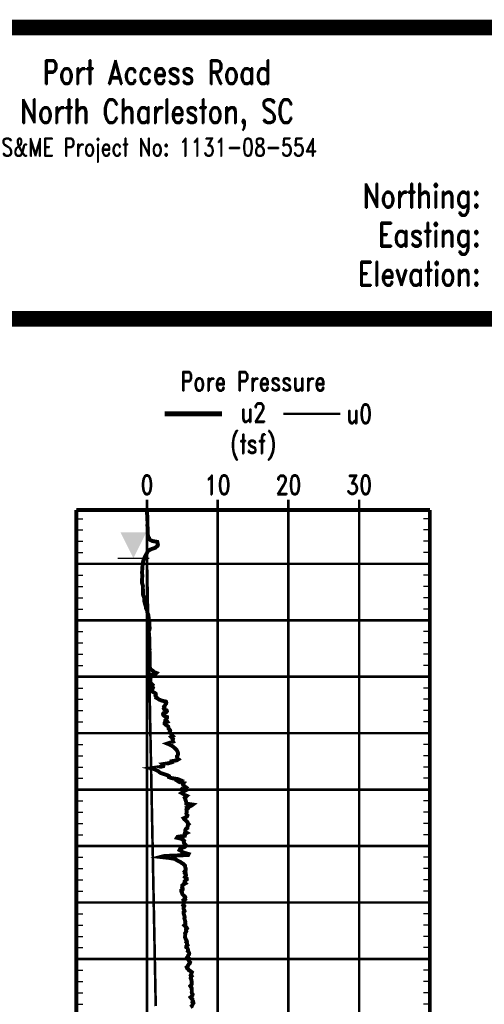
# Model space of a CAD drawing. Extents: x 83 to 619, y 53 to 229.
# Tile 5 of 14: x 161 to 202, y 142 to 229. Entities that reach past the tile are written whole.
import ezdxf
from ezdxf.enums import TextEntityAlignment as Align

# ---------------------------------------------------------------- set-up
doc = ezdxf.new("R2010")
doc.units = 0
doc.header["$MEASUREMENT"] = 0
for name, pattern in [('DASH', [0.12, 0.08, -0.04]), ('DOT', [0.04, 0, -0.04]), ('SOLID', [0])]:
    doc.linetypes.add(name, pattern=pattern)
doc.layers.get('0').update_dxf_attribs({"linetype": 'SOLID'})
doc.styles.add('ROMAND', font='romand', dxfattribs={"height": 1})

# ---------------------------------------------------------------- blocks, each defined once
blk = doc.blocks.new('DGRFC_WTLEV2')
at = {"color": 7, "linetype": 'SOLID'}
for points in [[(-0.06, 0), (0.06, 0)], [(-0.02, -0.02), (0.02, -0.02)]]:
    blk.add_lwpolyline(points, dxfattribs=at)
at = {"color": 7}
blk.add_solid([(0, 0), (0.05, 0.1), (0, 0), (-0.05, 0.1)], dxfattribs=at)

msp = doc.modelspace()

# ---------------------------------------------------------------- linework, layer by layer
at = {"color": 7, "linetype": 'SOLID'}
for points, const_width in [([(83.441, 228.782), (317.229, 228.782)], 0.693), ([(83.094, 52.748), (317.576, 52.748), (317.576, 228.898), (83.094, 228.898), (83.094, 52.748)], 0.347), ([(83.094, 52.748), (317.576, 52.748), (317.576, 228.898), (83.094, 228.898), (83.094, 52.748)], 0.347), ([(83.094, 52.748), (317.576, 52.748), (317.576, 228.898), (83.094, 228.898), (83.094, 52.748)], 0.347), ([(83.094, 52.748), (317.576, 52.748), (317.576, 228.898), (83.094, 228.898), (83.094, 52.748)], 0.347), ([(83.094, 52.748), (317.576, 52.748), (317.576, 228.898), (83.094, 228.898), (83.094, 52.748)], 0.347), ([(83.094, 52.748), (317.576, 52.748), (317.576, 228.898), (83.094, 228.898), (83.094, 52.748)], 0.347), ([(83.094, 52.748), (317.576, 52.748), (317.576, 228.898), (83.094, 228.898), (83.094, 52.748)], 0.347), ([(83.094, 52.748), (317.576, 52.748), (317.576, 228.898), (83.094, 228.898), (83.094, 52.748)], 0.347), ([(83.094, 52.748), (317.576, 52.748), (317.576, 228.898), (83.094, 228.898), (83.094, 52.748)], 0.347), ([(83.094, 52.748), (317.576, 52.748), (317.576, 228.898), (83.094, 228.898), (83.094, 52.748)], 0.347), ([(83.094, 52.748), (317.576, 52.748), (317.576, 228.898), (83.094, 228.898), (83.094, 52.748)], 0.347), ([(83.094, 52.748), (317.576, 52.748), (317.576, 228.898), (83.094, 228.898), (83.094, 52.748)], 0.347), ([(83.094, 52.748), (317.576, 52.748), (317.576, 228.898), (83.094, 228.898), (83.094, 52.748)], 0.347), ([(83.094, 52.748), (317.576, 52.748), (317.576, 228.898), (83.094, 228.898), (83.094, 52.748)], 0.347), ([(83.094, 52.748), (317.576, 52.748), (317.576, 228.898), (83.094, 228.898), (83.094, 52.748)], 0.347), ([(83.094, 52.748), (317.576, 52.748), (317.576, 228.898), (83.094, 228.898), (83.094, 52.748)], 0.347), ([(83.094, 52.748), (317.576, 52.748), (317.576, 228.898), (83.094, 228.898), (83.094, 52.748)], 0.347), ([(83.094, 52.748), (317.576, 52.748), (317.576, 228.898), (83.094, 228.898), (83.094, 52.748)], 0.347), ([(83.094, 52.748), (317.576, 52.748), (317.576, 228.898), (83.094, 228.898), (83.094, 52.748)], 0.347), ([(83.094, 52.748), (317.576, 52.748), (317.576, 228.898), (83.094, 228.898), (83.094, 52.748)], 0.347), ([(83.094, 52.748), (317.576, 52.748), (317.576, 228.898), (83.094, 228.898), (83.094, 52.748)], 0.347), ([(83.094, 52.748), (317.576, 52.748), (317.576, 228.898), (83.094, 228.898), (83.094, 52.748)], 0.347), ([(83.441, 228.089), (317.229, 228.089)], 0.693), ([(83.441, 202.909), (317.229, 202.909)], 0.693), ([(83.441, 202.216), (317.229, 202.216)], 0.693), ([(166.168, 185.582), (197.586, 185.582)], 0.347), ([(166.168, 185.582), (166.168, 81.083)], 0.347), ([(166.168, 185.582), (166.168, 81.083)], 0.347), ([(197.586, 185.582), (197.586, 81.083)], 0.347), ([(197.586, 185.582), (197.586, 81.083)], 0.347)]:
    msp.add_lwpolyline(points, dxfattribs=dict(at, const_width=const_width))
at = {"color": 132, "linetype": 'SOLID'}
for points, const_width in [([(174.022, 194.13), (179.105, 194.13)], 0.462), ([(172.486, 185.582), (172.46, 185.516), (172.456, 185.429), (172.45, 185.344), (172.45, 185.256), (172.464, 185.173), (172.476, 185.103), (172.48, 185.016), (172.484, 184.927), (172.486, 184.839), (172.488, 184.751), (172.492, 184.664), (172.494, 184.578), (172.494, 184.489), (172.494, 184.401), (172.496, 184.314), (172.486, 184.226), (172.496, 184.138), (172.506, 184.05), (172.516, 183.963), (172.518, 183.876), (172.522, 183.788), (172.522, 183.728), (172.528, 183.643), (172.528, 183.563), (172.524, 183.482), (172.528, 183.402), (172.538, 183.319), (172.564, 183.239), (172.602, 183.158), (172.639, 183.098), (172.659, 183.015), (172.725, 182.931), (172.906, 182.841), (173.369, 182.755), (173.393, 182.668), (173.393, 182.579), (173.427, 182.491), (173.385, 182.403), (173.183, 182.235), (172.926, 182.148), (172.723, 182.065), (172.6, 181.98), (172.494, 181.896), (172.472, 181.809), (172.421, 181.723), (172.377, 181.638), (172.335, 181.551), (172.279, 181.466), (172.238, 181.381), (172.194, 181.292), (172.162, 181.204), (172.138, 181.117), (172.111, 181.03), (172.1, 180.943), (172.086, 180.856), (172.067, 180.769), (172.059, 180.681), (172.051, 180.594), (172.041, 180.507), (172.037, 180.419), (172.034, 180.333), (172.025, 180.247), (172.021, 180.159), (172.015, 180.07), (172.015, 179.983), (172.023, 179.898), (172.034, 179.81), (172.035, 179.723), (172.031, 179.635), (172.021, 179.548), (172.017, 179.463), (172.013, 179.377), (172.009, 179.291), (172.007, 179.202), (172.005, 179.116), (172.098, 178.847), (172.084, 178.759), (172.079, 178.669), (172.086, 178.583), (172.096, 178.497), (172.104, 178.41), (172.106, 178.324), (172.1, 178.235), (172.096, 178.149), (172.101, 178.062), (172.134, 177.974), (172.18, 177.888), (172.196, 177.801), (172.202, 177.715), (172.204, 177.629), (172.208, 177.541), (172.22, 177.456), (172.245, 177.371), (172.265, 177.284), (172.295, 177.197), (172.321, 177.112), (172.345, 177.027), (172.355, 176.941), (172.367, 176.854), (172.403, 176.768), (172.456, 176.681), (172.472, 176.596), (172.486, 176.51), (172.502, 176.425), (172.544, 176.338), (172.576, 176.252), (172.586, 176.168), (172.592, 176.08), (172.595, 175.992), (172.602, 175.905), (172.625, 175.82), (172.629, 175.723), (172.651, 175.639), (172.657, 175.551), (172.652, 175.463), (172.667, 175.375), (172.661, 175.289), (172.681, 175.201), (172.703, 175.115), (172.687, 175.027), (172.659, 174.939), (172.625, 174.853), (172.615, 174.766), (172.622, 174.681), (172.63, 174.596), (172.639, 174.511), (172.639, 174.427), (172.647, 174.341), (172.657, 174.257), (172.671, 174.171), (172.675, 174.086), (172.675, 174.001), (172.673, 173.914), (172.673, 173.829), (172.671, 173.742), (172.671, 173.655), (172.671, 173.569), (172.673, 173.478), (172.675, 173.393), (172.679, 173.306), (172.681, 173.221), (172.679, 173.134), (172.679, 173.049), (172.683, 172.966), (172.685, 172.881), (172.687, 172.793), (172.693, 172.705), (172.697, 172.617), (172.691, 172.382), (172.693, 172.297), (172.699, 172.212), (172.693, 172.126), (172.689, 172.04), (172.687, 171.956), (172.691, 171.87), (172.691, 171.786), (172.701, 171.697), (172.713, 171.612), (172.741, 171.527), (172.737, 171.444), (172.904, 171.361), (173.001, 171.279), (173.069, 171.197), (173.292, 171.114), (173.206, 171.031), (172.852, 170.942), (172.793, 170.856), (172.786, 170.77), (172.771, 170.683), (172.753, 170.596), (172.743, 170.51), (172.741, 170.425), (172.741, 170.337), (172.778, 170.25), (172.848, 170.163), (172.928, 170.077), (172.821, 169.99), (172.934, 169.903), (172.985, 169.815), (172.934, 169.728), (172.922, 169.643), (172.856, 169.557), (172.92, 169.47), (173.071, 169.383), (173.218, 169.297), (173.24, 169.183), (173.206, 169.096), (173.278, 169.008), (173.268, 168.921), (173.421, 168.834), (173.552, 168.747), (173.773, 168.661), (174.139, 168.572), (174.173, 168.484), (174.149, 168.396), (174.079, 168.308), (174.046, 168.219), (173.968, 168.133), (174, 168.049), (173.944, 167.963), (173.992, 167.878), (174.2, 167.795), (174.225, 167.713), (174.149, 167.629), (173.915, 167.548), (173.875, 167.467), (173.895, 167.385), (173.978, 167.298), (174.228, 167.212), (174.23, 167.126), (174.171, 167.041), (174.107, 166.954), (174.201, 166.868), (174.262, 166.783), (174.026, 166.699), (174.012, 166.614), (174.096, 166.525), (174.232, 166.44), (174.338, 166.354), (174.36, 166.268), (174.374, 166.181), (174.455, 166.096), (174.513, 166.014), (174.465, 165.854), (174.553, 165.767), (174.656, 165.683), (174.654, 165.6), (174.739, 165.52), (174.59, 165.44), (174.67, 165.352), (174.764, 165.267), (174.742, 165.182), (174.726, 165.098), (174.771, 165.018), (174.248, 164.846), (174.457, 164.759), (174.626, 164.672), (174.761, 164.586), (174.857, 164.498), (174.955, 164.411), (175.048, 164.323), (175.114, 164.236), (175.151, 164.148), (175.193, 164.06), (175.211, 163.973), (175.205, 163.887), (175.193, 163.8), (175.118, 163.712), (175.124, 163.625), (175.143, 163.538), (175.249, 163.451), (175.104, 163.365), (174.646, 163.277), (174.67, 163.192), (174.394, 163.104), (173.839, 163.018), (173.93, 162.929), (173.902, 162.842), (173.55, 162.757), (172.818, 162.655), (173.136, 162.569), (173.282, 162.482), (173.465, 162.393), (173.55, 162.305), (173.701, 162.218), (173.962, 162.131), (174.243, 162.043), (174.413, 161.956), (174.404, 161.867), (174.654, 161.778), (175.201, 161.69), (175.404, 161.603), (175.193, 161.515), (175.334, 161.428), (175.706, 161.341), (175.635, 161.252), (175.667, 161.165), (175.758, 161.078), (175.878, 160.989), (175.635, 160.9), (175.563, 160.813), (175.625, 160.726), (175.788, 160.639), (175.629, 160.553), (175.513, 160.463), (175.676, 160.376), (175.78, 160.289), (175.993, 160.203), (175.895, 160.115), (175.814, 160.027), (175.875, 159.941), (175.868, 159.855), (175.909, 159.768), (175.925, 159.682), (175.941, 159.593), (175.949, 159.508), (176.524, 159.427), (176.408, 159.339), (176.235, 159.253), (176.012, 159.165), (176.066, 159.078), (175.957, 158.99), (175.969, 158.905), (175.971, 158.818), (175.971, 158.732), (175.953, 158.645), (175.973, 158.558), (176.048, 158.471), (176.019, 158.385), (175.901, 158.298), (175.708, 158.211), (175.766, 158.124), (175.881, 158.038), (175.957, 157.952), (176.056, 157.865), (176.07, 157.778), (176.156, 157.69), (176.082, 157.603), (176.068, 157.516), (176.042, 157.43), (176.039, 157.344), (175.897, 157.258), (175.856, 157.171), (175.858, 157.085), (175.843, 156.999), (175.995, 156.913), (175.814, 156.826), (175.836, 156.74), (175.814, 156.653), (175.167, 156.568), (175.113, 156.482), (175.496, 156.394), (175.676, 156.305), (175.746, 156.217), (175.709, 156.153), (175.748, 156.006), (175.82, 155.918), (175.897, 155.83), (175.873, 155.742), (175.79, 155.655), (175.513, 155.568), (175.382, 155.481), (175.34, 155.39), (175.513, 155.301), (175.567, 155.214), (175.84, 155.126), (176.15, 155.038), (176.108, 154.951), (173.998, 154.864), (173.662, 154.776), (174.459, 154.688), (174.965, 154.6), (175.066, 154.512), (175.227, 154.426), (175.41, 154.339), (175.521, 154.253), (175.682, 154.169), (175.742, 154.083), (175.838, 153.998), (175.846, 153.912), (175.856, 153.825), (175.897, 153.742), (175.901, 153.657), (175.856, 153.571), (175.79, 153.487), (175.868, 153.404), (175.823, 153.322), (175.907, 153.24), (175.921, 153.157), (175.863, 153.073), (175.82, 152.991), (175.982, 152.867), (175.992, 152.786), (175.889, 152.698), (175.792, 152.611), (175.778, 152.523), (175.863, 152.433), (175.704, 152.345), (175.593, 152.256), (175.601, 152.168), (175.575, 152.079), (175.617, 151.991), (175.625, 151.902), (175.486, 151.814), (175.486, 151.726), (175.577, 151.637), (175.569, 151.55), (175.603, 151.461), (175.687, 151.373), (175.808, 151.285), (175.853, 151.197), (175.796, 151.109), (175.838, 151.021), (175.689, 150.932), (175.718, 150.845), (175.792, 150.758), (175.726, 150.669), (175.724, 150.579), (175.665, 150.491), (175.764, 150.403), (175.718, 150.315), (175.692, 150.227), (175.714, 150.14), (175.766, 150.052), (175.792, 149.965), (175.699, 149.88), (175.699, 149.791), (175.728, 149.703), (175.79, 149.497), (175.794, 149.409), (175.77, 149.319), (175.802, 149.231), (175.82, 149.142), (175.855, 149.055), (175.843, 148.967), (175.873, 148.88), (175.863, 148.791), (175.774, 148.703), (175.868, 148.615), (175.963, 148.527), (176.009, 148.439), (175.919, 148.352), (175.923, 148.264), (175.951, 148.175), (175.887, 148.088), (175.838, 148), (175.853, 147.912), (175.84, 147.824), (175.846, 147.736), (175.828, 147.648), (175.865, 147.56), (175.895, 147.472), (175.961, 147.383), (175.995, 147.295), (175.947, 147.208), (176.012, 147.121), (176.007, 147.033), (176.056, 146.944), (175.949, 146.855), (175.937, 146.768), (176.036, 146.682), (176.084, 146.593), (176.104, 146.504), (176.082, 146.417), (176.152, 146.356), (176.206, 146.217), (176.196, 146.129), (176.116, 146.041), (176.094, 145.953), (176.026, 145.865), (176.152, 145.778), (176.092, 145.689), (176.168, 145.602), (176.193, 145.512), (176.285, 145.424), (176.257, 145.336), (176.164, 145.247), (176.102, 145.16), (176.084, 145.071), (175.979, 144.985), (176.014, 144.895), (176.128, 144.807), (176.168, 144.719), (176.337, 144.631), (176.44, 144.543), (176.391, 144.454), (176.387, 144.367), (176.343, 144.279), (176.426, 144.192), (176.359, 144.105), (176.333, 144.015), (176.379, 143.928), (176.396, 143.841), (176.416, 143.754), (176.424, 143.665), (176.424, 143.578), (176.43, 143.491), (176.396, 143.404), (176.301, 143.316), (176.359, 143.228), (176.42, 143.14), (176.436, 142.937), (176.436, 142.849), (176.43, 142.76), (176.448, 142.671), (176.508, 142.583), (176.49, 142.496), (176.434, 142.408), (176.319, 142.318), (176.387, 142.231), (176.494, 142.143), (176.492, 142.054), (176.543, 141.967), (176.496, 141.879), (176.568, 141.792), (176.52, 141.704), (176.47, 141.616), (176.438, 141.529), (176.313, 141.44)], 0.347)]:
    msp.add_lwpolyline(points, dxfattribs=dict(at, const_width=const_width))
at = {"color": 132, "linetype": 'DASH', "const_width": 0.231}
for points in [[(184.554, 194.13), (189.636, 194.13)], [(172.451, 185.582), (172.451, 185.516), (172.451, 185.429), (172.451, 185.344), (172.451, 185.256), (172.451, 185.173), (172.451, 185.103), (172.451, 185.016), (172.451, 184.927), (172.451, 184.839), (172.451, 184.751), (172.451, 184.664), (172.451, 184.578), (172.451, 184.489), (172.451, 184.401), (172.451, 184.314), (172.451, 184.226), (172.451, 184.138), (172.451, 184.05), (172.451, 183.963), (172.451, 183.876), (172.451, 183.788), (172.451, 183.728), (172.451, 183.643), (172.451, 183.563), (172.451, 183.482), (172.451, 183.402), (172.451, 183.319), (172.451, 183.239), (172.451, 183.158), (172.451, 183.098), (172.451, 183.015), (172.451, 182.931), (172.451, 182.841), (172.451, 182.755), (172.451, 182.668), (172.451, 182.579), (172.451, 182.491), (172.451, 182.403), (172.451, 182.235), (172.451, 182.148), (172.451, 182.065), (172.451, 181.98), (172.451, 181.896), (172.451, 181.809), (172.451, 181.723), (172.451, 181.638), (172.451, 181.551), (172.451, 181.466), (172.451, 181.381), (172.451, 181.292), (172.453, 181.204), (172.455, 181.117), (172.457, 181.03), (172.458, 180.943), (172.46, 180.856), (172.462, 180.769), (172.463, 180.681), (172.465, 180.594), (172.467, 180.507), (172.469, 180.419), (172.47, 180.333), (172.472, 180.247), (172.474, 180.159), (172.476, 180.07), (172.477, 179.983), (172.479, 179.898), (172.481, 179.81), (172.482, 179.723), (172.484, 179.635), (172.486, 179.548), (172.487, 179.463), (172.489, 179.377), (172.491, 179.291), (172.493, 179.202), (172.494, 179.116), (172.5, 178.847), (172.501, 178.759), (172.503, 178.669), (172.505, 178.583), (172.507, 178.497), (172.508, 178.41), (172.51, 178.324), (172.512, 178.235), (172.513, 178.149), (172.515, 178.062), (172.517, 177.974), (172.518, 177.888), (172.52, 177.801), (172.522, 177.715), (172.524, 177.629), (172.525, 177.541), (172.527, 177.456), (172.529, 177.371), (172.53, 177.284), (172.532, 177.197), (172.534, 177.112), (172.535, 177.027), (172.537, 176.941), (172.539, 176.854), (172.54, 176.768), (172.542, 176.681), (172.544, 176.596), (172.545, 176.51), (172.547, 176.425), (172.549, 176.338), (172.55, 176.252), (172.552, 176.168), (172.554, 176.08), (172.556, 175.992), (172.557, 175.905), (172.559, 175.82), (172.561, 175.723), (172.563, 175.639), (172.564, 175.551), (172.566, 175.463), (172.568, 175.375), (172.569, 175.289), (172.571, 175.201), (172.573, 175.115), (172.575, 175.027), (172.576, 174.939), (172.578, 174.853), (172.58, 174.766), (172.581, 174.681), (172.583, 174.596), (172.585, 174.511), (172.586, 174.427), (172.588, 174.341), (172.59, 174.257), (172.591, 174.171), (172.593, 174.086), (172.595, 174.001), (172.596, 173.914), (172.598, 173.829), (172.6, 173.742), (172.601, 173.655), (172.603, 173.569), (172.605, 173.478), (172.606, 173.393), (172.608, 173.306), (172.61, 173.221), (172.612, 173.134), (172.613, 173.049), (172.615, 172.966), (172.616, 172.881), (172.618, 172.793), (172.62, 172.705), (172.622, 172.617), (172.626, 172.382), (172.628, 172.297), (172.629, 172.212), (172.631, 172.126), (172.633, 172.04), (172.634, 171.956), (172.636, 171.87), (172.638, 171.786), (172.639, 171.697), (172.641, 171.612), (172.643, 171.527), (172.644, 171.444), (172.646, 171.361), (172.647, 171.279), (172.649, 171.197), (172.651, 171.114), (172.652, 171.031), (172.654, 170.942), (172.656, 170.856), (172.657, 170.77), (172.659, 170.683), (172.661, 170.596), (172.663, 170.51), (172.664, 170.425), (172.666, 170.337), (172.668, 170.25), (172.669, 170.163), (172.671, 170.077), (172.673, 169.99), (172.674, 169.903), (172.676, 169.815), (172.678, 169.728), (172.679, 169.643), (172.681, 169.557), (172.683, 169.47), (172.685, 169.383), (172.686, 169.297), (172.689, 169.183), (172.69, 169.096), (172.692, 169.008), (172.694, 168.921), (172.695, 168.834), (172.697, 168.747), (172.699, 168.661), (172.701, 168.572), (172.702, 168.484), (172.704, 168.396), (172.706, 168.308), (172.708, 168.219), (172.709, 168.133), (172.711, 168.049), (172.713, 167.963), (172.714, 167.878), (172.716, 167.795), (172.717, 167.713), (172.719, 167.629), (172.72, 167.548), (172.722, 167.467), (172.724, 167.385), (172.725, 167.298), (172.727, 167.212), (172.729, 167.126), (172.73, 167.041), (172.732, 166.954), (172.734, 166.868), (172.735, 166.783), (172.737, 166.699), (172.739, 166.614), (172.74, 166.525), (172.742, 166.44), (172.744, 166.354), (172.745, 166.268), (172.747, 166.181), (172.749, 166.096), (172.75, 166.014), (172.754, 165.854), (172.756, 165.767), (172.757, 165.683), (172.759, 165.6), (172.761, 165.52), (172.762, 165.44), (172.764, 165.352), (172.766, 165.267), (172.767, 165.182), (172.769, 165.098), (172.77, 165.018), (172.774, 164.846), (172.775, 164.759), (172.777, 164.672), (172.779, 164.586), (172.78, 164.498), (172.782, 164.411), (172.784, 164.323), (172.786, 164.236), (172.787, 164.148), (172.789, 164.06), (172.791, 163.973), (172.792, 163.887), (172.794, 163.8), (172.796, 163.712), (172.798, 163.625), (172.799, 163.538), (172.801, 163.451), (172.803, 163.365), (172.804, 163.277), (172.806, 163.192), (172.808, 163.104), (172.81, 163.018), (172.811, 162.929), (172.813, 162.842), (172.815, 162.757), (172.816, 162.655), (172.818, 162.569), (172.82, 162.482), (172.821, 162.393), (172.823, 162.305), (172.825, 162.218), (172.827, 162.131), (172.828, 162.043), (172.83, 161.956), (172.832, 161.867), (172.833, 161.778), (172.835, 161.69), (172.837, 161.603), (172.838, 161.515), (172.84, 161.428), (172.842, 161.341), (172.844, 161.252), (172.845, 161.165), (172.847, 161.078), (172.849, 160.989), (172.85, 160.9), (172.852, 160.813), (172.854, 160.726), (172.856, 160.639), (172.857, 160.553), (172.859, 160.463), (172.861, 160.376), (172.863, 160.289), (172.864, 160.203), (172.866, 160.115), (172.868, 160.027), (172.869, 159.941), (172.871, 159.855), (172.873, 159.768), (172.874, 159.682), (172.876, 159.593), (172.878, 159.508), (172.879, 159.427), (172.881, 159.339), (172.883, 159.253), (172.885, 159.165), (172.886, 159.078), (172.888, 158.99), (172.89, 158.905), (172.891, 158.818), (172.893, 158.732), (172.895, 158.645), (172.896, 158.558), (172.898, 158.471), (172.9, 158.385), (172.902, 158.298), (172.903, 158.211), (172.905, 158.124), (172.907, 158.038), (172.908, 157.952), (172.91, 157.865), (172.912, 157.778), (172.913, 157.69), (172.915, 157.603), (172.917, 157.516), (172.919, 157.43), (172.92, 157.344), (172.922, 157.258), (172.924, 157.171), (172.925, 157.085), (172.927, 156.999), (172.929, 156.913), (172.93, 156.826), (172.932, 156.74), (172.934, 156.653), (172.935, 156.568), (172.937, 156.482), (172.939, 156.394), (172.941, 156.305), (172.942, 156.217), (172.943, 156.153), (172.947, 156.006), (172.948, 155.918), (172.95, 155.83), (172.952, 155.742), (172.953, 155.655), (172.955, 155.568), (172.957, 155.481), (172.958, 155.39), (172.96, 155.301), (172.962, 155.214), (172.964, 155.126), (172.965, 155.038), (172.967, 154.951), (172.969, 154.864), (172.97, 154.776), (172.972, 154.688), (172.974, 154.6), (172.975, 154.512), (172.977, 154.426), (172.979, 154.339), (172.98, 154.253), (172.982, 154.169), (172.984, 154.083), (172.986, 153.998), (172.987, 153.912), (172.989, 153.825), (172.991, 153.742), (172.992, 153.657), (172.994, 153.571), (172.996, 153.487), (172.997, 153.404), (172.999, 153.322), (173.001, 153.24), (173.002, 153.157), (173.004, 153.073), (173.006, 152.991), (173.008, 152.867), (173.009, 152.786), (173.011, 152.698), (173.013, 152.611), (173.014, 152.523), (173.016, 152.433), (173.018, 152.345), (173.02, 152.256), (173.021, 152.168), (173.023, 152.079), (173.025, 151.991), (173.027, 151.902), (173.028, 151.814), (173.03, 151.726), (173.032, 151.637), (173.034, 151.55), (173.035, 151.461), (173.037, 151.373), (173.039, 151.285), (173.041, 151.197), (173.042, 151.109), (173.044, 151.021), (173.046, 150.932), (173.048, 150.845), (173.049, 150.758), (173.051, 150.669), (173.053, 150.579), (173.055, 150.491), (173.056, 150.403), (173.058, 150.315), (173.06, 150.227), (173.062, 150.14), (173.063, 150.052), (173.065, 149.965), (173.067, 149.88), (173.068, 149.791), (173.07, 149.703), (173.074, 149.497), (173.075, 149.409), (173.077, 149.319), (173.079, 149.231), (173.081, 149.142), (173.082, 149.055), (173.084, 148.967), (173.086, 148.88), (173.088, 148.791), (173.089, 148.703), (173.091, 148.615), (173.093, 148.527), (173.095, 148.439), (173.096, 148.352), (173.098, 148.264), (173.1, 148.175), (173.101, 148.088), (173.103, 148), (173.105, 147.912), (173.107, 147.824), (173.108, 147.736), (173.11, 147.648), (173.112, 147.56), (173.114, 147.472), (173.115, 147.383), (173.117, 147.295), (173.119, 147.208), (173.121, 147.121), (173.122, 147.033), (173.124, 146.944), (173.126, 146.855), (173.128, 146.768), (173.129, 146.682), (173.131, 146.593), (173.133, 146.504), (173.134, 146.417), (173.135, 146.356), (173.138, 146.217), (173.139, 146.129), (173.141, 146.041), (173.143, 145.953), (173.145, 145.865), (173.146, 145.778), (173.148, 145.689), (173.15, 145.602), (173.152, 145.512), (173.153, 145.424), (173.155, 145.336), (173.157, 145.247), (173.159, 145.16), (173.16, 145.071), (173.162, 144.985), (173.164, 144.895), (173.166, 144.807), (173.167, 144.719), (173.169, 144.631), (173.171, 144.543), (173.173, 144.454), (173.174, 144.367), (173.176, 144.279), (173.178, 144.192), (173.18, 144.105), (173.181, 144.015), (173.183, 143.928), (173.185, 143.841), (173.186, 143.754), (173.188, 143.665), (173.19, 143.578), (173.192, 143.491), (173.193, 143.404), (173.195, 143.316), (173.197, 143.228), (173.199, 143.14), (173.202, 142.937), (173.204, 142.849), (173.205, 142.76), (173.207, 142.671), (173.209, 142.583), (173.211, 142.496), (173.212, 142.408), (173.214, 142.318), (173.216, 142.231), (173.218, 142.143), (173.219, 142.054), (173.221, 141.967), (173.223, 141.879), (173.225, 141.792), (173.226, 141.704), (173.228, 141.616), (173.23, 141.529)]]:
    msp.add_lwpolyline(points, dxfattribs=at)
at = {"color": 8, "linetype": 'SOLID', "const_width": 0.231}
for points in [[(172.451, 185.582), (172.451, 186.507)], [(172.451, 185.582), (172.451, 186.507)], [(178.735, 185.582), (178.735, 186.507)], [(178.735, 185.582), (178.735, 186.507)], [(185.019, 185.582), (185.019, 186.507)], [(185.019, 185.582), (185.019, 186.507)], [(191.302, 185.582), (191.302, 186.507)], [(191.302, 185.582), (191.302, 186.507)]]:
    msp.add_lwpolyline(points, dxfattribs=at)
at = {"color": 7, "linetype": 'SOLID'}
for points in [[(166.168, 185.582), (197.586, 185.582)], [(166.168, 184.815), (166.745, 184.815)], [(166.168, 184.815), (166.745, 184.815)], [(197.586, 184.815), (197.008, 184.815)], [(197.586, 184.815), (197.008, 184.815)], [(166.168, 183.813), (166.745, 183.813)], [(166.168, 183.813), (166.745, 183.813)], [(197.586, 183.813), (197.008, 183.813)], [(197.586, 183.813), (197.008, 183.813)], [(166.168, 182.81), (166.745, 182.81)], [(166.168, 182.81), (166.745, 182.81)], [(197.586, 182.81), (197.008, 182.81)], [(197.586, 182.81), (197.008, 182.81)], [(166.168, 181.808), (166.745, 181.808)], [(166.168, 181.808), (166.745, 181.808)], [(197.586, 181.808), (197.008, 181.808)], [(197.586, 181.808), (197.008, 181.808)], [(166.168, 180.806), (166.745, 180.806)], [(166.168, 180.806), (166.745, 180.806)], [(197.586, 180.806), (197.008, 180.806)], [(197.586, 180.806), (197.008, 180.806)], [(166.168, 179.803), (166.745, 179.803)], [(166.168, 179.803), (166.745, 179.803)], [(197.586, 179.803), (197.008, 179.803)], [(197.586, 179.803), (197.008, 179.803)], [(166.168, 178.801), (166.745, 178.801)], [(166.168, 178.801), (166.745, 178.801)], [(197.586, 178.801), (197.008, 178.801)], [(197.586, 178.801), (197.008, 178.801)], [(166.168, 177.799), (166.745, 177.799)], [(166.168, 177.799), (166.745, 177.799)], [(197.586, 177.799), (197.008, 177.799)], [(197.586, 177.799), (197.008, 177.799)], [(166.168, 176.796), (166.745, 176.796)], [(166.168, 176.796), (166.745, 176.796)], [(197.586, 176.796), (197.008, 176.796)], [(197.586, 176.796), (197.008, 176.796)], [(166.168, 175.794), (166.745, 175.794)], [(166.168, 175.794), (166.745, 175.794)], [(197.586, 175.794), (197.008, 175.794)], [(197.586, 175.794), (197.008, 175.794)], [(166.168, 174.792), (166.745, 174.792)], [(166.168, 174.792), (166.745, 174.792)], [(197.586, 174.792), (197.008, 174.792)], [(197.586, 174.792), (197.008, 174.792)], [(166.168, 173.789), (166.745, 173.789)], [(166.168, 173.789), (166.745, 173.789)], [(197.586, 173.789), (197.008, 173.789)], [(197.586, 173.789), (197.008, 173.789)], [(166.168, 172.787), (166.745, 172.787)], [(166.168, 172.787), (166.745, 172.787)], [(197.586, 172.787), (197.008, 172.787)], [(197.586, 172.787), (197.008, 172.787)], [(166.168, 171.785), (166.745, 171.785)], [(166.168, 171.785), (166.745, 171.785)], [(197.586, 171.785), (197.008, 171.785)], [(197.586, 171.785), (197.008, 171.785)], [(166.168, 170.782), (166.745, 170.782)], [(166.168, 170.782), (166.745, 170.782)], [(197.586, 170.782), (197.008, 170.782)], [(197.586, 170.782), (197.008, 170.782)], [(166.168, 169.78), (166.745, 169.78)], [(166.168, 169.78), (166.745, 169.78)], [(197.586, 169.78), (197.008, 169.78)], [(197.586, 169.78), (197.008, 169.78)], [(166.168, 168.778), (166.745, 168.778)], [(166.168, 168.778), (166.745, 168.778)], [(197.586, 168.778), (197.008, 168.778)], [(197.586, 168.778), (197.008, 168.778)], [(166.168, 167.775), (166.745, 167.775)], [(166.168, 167.775), (166.745, 167.775)], [(197.586, 167.775), (197.008, 167.775)], [(197.586, 167.775), (197.008, 167.775)], [(166.168, 166.773), (166.745, 166.773)], [(166.168, 166.773), (166.745, 166.773)], [(197.586, 166.773), (197.008, 166.773)], [(197.586, 166.773), (197.008, 166.773)], [(166.168, 165.771), (166.745, 165.771)], [(166.168, 165.771), (166.745, 165.771)], [(197.586, 165.771), (197.008, 165.771)], [(197.586, 165.771), (197.008, 165.771)], [(166.168, 164.768), (166.745, 164.768)], [(166.168, 164.768), (166.745, 164.768)], [(197.586, 164.768), (197.008, 164.768)], [(197.586, 164.768), (197.008, 164.768)], [(166.168, 163.766), (166.745, 163.766)], [(166.168, 163.766), (166.745, 163.766)], [(197.586, 163.766), (197.008, 163.766)], [(197.586, 163.766), (197.008, 163.766)], [(166.168, 162.764), (166.745, 162.764)], [(166.168, 162.764), (166.745, 162.764)], [(197.586, 162.764), (197.008, 162.764)], [(197.586, 162.764), (197.008, 162.764)], [(166.168, 161.761), (166.745, 161.761)], [(166.168, 161.761), (166.745, 161.761)], [(197.586, 161.761), (197.008, 161.761)], [(197.586, 161.761), (197.008, 161.761)], [(166.168, 160.759), (166.745, 160.759)], [(166.168, 160.759), (166.745, 160.759)], [(197.586, 160.759), (197.008, 160.759)], [(197.586, 160.759), (197.008, 160.759)], [(166.168, 159.757), (166.745, 159.757)], [(166.168, 159.757), (166.745, 159.757)], [(197.586, 159.757), (197.008, 159.757)], [(197.586, 159.757), (197.008, 159.757)], [(166.168, 158.754), (166.745, 158.754)], [(166.168, 158.754), (166.745, 158.754)], [(197.586, 158.754), (197.008, 158.754)], [(197.586, 158.754), (197.008, 158.754)], [(166.168, 157.752), (166.745, 157.752)], [(166.168, 157.752), (166.745, 157.752)], [(197.586, 157.752), (197.008, 157.752)], [(197.586, 157.752), (197.008, 157.752)], [(166.168, 156.75), (166.745, 156.75)], [(166.168, 156.75), (166.745, 156.75)], [(197.586, 156.75), (197.008, 156.75)], [(197.586, 156.75), (197.008, 156.75)], [(166.168, 155.747), (166.745, 155.747)], [(166.168, 155.747), (166.745, 155.747)], [(197.586, 155.747), (197.008, 155.747)], [(197.586, 155.747), (197.008, 155.747)], [(166.168, 154.745), (166.745, 154.745)], [(166.168, 154.745), (166.745, 154.745)], [(197.586, 154.745), (197.008, 154.745)], [(197.586, 154.745), (197.008, 154.745)], [(166.168, 153.743), (166.745, 153.743)], [(166.168, 153.743), (166.745, 153.743)], [(197.586, 153.743), (197.008, 153.743)], [(197.586, 153.743), (197.008, 153.743)], [(166.168, 152.74), (166.745, 152.74)], [(166.168, 152.74), (166.745, 152.74)], [(197.586, 152.74), (197.008, 152.74)], [(197.586, 152.74), (197.008, 152.74)], [(166.168, 151.738), (166.745, 151.738)], [(166.168, 151.738), (166.745, 151.738)], [(197.586, 151.738), (197.008, 151.738)], [(197.586, 151.738), (197.008, 151.738)], [(166.168, 150.735), (166.745, 150.735)], [(166.168, 150.735), (166.745, 150.735)], [(197.586, 150.735), (197.008, 150.735)], [(197.586, 150.735), (197.008, 150.735)], [(166.168, 149.733), (166.745, 149.733)], [(166.168, 149.733), (166.745, 149.733)], [(197.586, 149.733), (197.008, 149.733)], [(197.586, 149.733), (197.008, 149.733)], [(166.168, 148.731), (166.745, 148.731)], [(166.168, 148.731), (166.745, 148.731)], [(197.586, 148.731), (197.008, 148.731)], [(197.586, 148.731), (197.008, 148.731)], [(166.168, 147.728), (166.745, 147.728)], [(166.168, 147.728), (166.745, 147.728)], [(197.586, 147.728), (197.008, 147.728)], [(197.586, 147.728), (197.008, 147.728)], [(166.168, 146.726), (166.745, 146.726)], [(166.168, 146.726), (166.745, 146.726)], [(197.586, 146.726), (197.008, 146.726)], [(197.586, 146.726), (197.008, 146.726)], [(166.168, 145.724), (166.745, 145.724)], [(166.168, 145.724), (166.745, 145.724)], [(197.586, 145.724), (197.008, 145.724)], [(197.586, 145.724), (197.008, 145.724)], [(166.168, 144.721), (166.745, 144.721)], [(166.168, 144.721), (166.745, 144.721)], [(197.586, 144.721), (197.008, 144.721)], [(197.586, 144.721), (197.008, 144.721)], [(166.168, 143.719), (166.745, 143.719)], [(166.168, 143.719), (166.745, 143.719)], [(197.586, 143.719), (197.008, 143.719)], [(197.586, 143.719), (197.008, 143.719)], [(166.168, 142.717), (166.745, 142.717)], [(166.168, 142.717), (166.745, 142.717)], [(197.586, 142.717), (197.008, 142.717)], [(197.586, 142.717), (197.008, 142.717)], [(166.168, 141.714), (166.745, 141.714)], [(166.168, 141.714), (166.745, 141.714)], [(197.586, 141.714), (197.008, 141.714)], [(197.586, 141.714), (197.008, 141.714)]]:
    msp.add_lwpolyline(points, dxfattribs=at)
at = {"color": 8, "linetype": 'DOT', "const_width": 0.231}
for points in [[(172.451, 185.582), (172.451, 81.083)], [(178.735, 185.582), (178.735, 81.083)], [(185.019, 185.582), (185.019, 81.083)], [(191.302, 185.582), (191.302, 81.083)], [(166.168, 180.806), (197.586, 180.806)], [(197.586, 180.806), (166.168, 180.806)], [(166.168, 180.806), (197.586, 180.806)], [(197.586, 180.806), (166.168, 180.806)], [(166.168, 175.794), (197.586, 175.794)], [(197.586, 175.794), (166.168, 175.794)], [(166.168, 175.794), (197.586, 175.794)], [(197.586, 175.794), (166.168, 175.794)], [(166.168, 170.782), (197.586, 170.782)], [(197.586, 170.782), (166.168, 170.782)], [(166.168, 170.782), (197.586, 170.782)], [(197.586, 170.782), (166.168, 170.782)], [(166.168, 165.771), (197.586, 165.771)], [(197.586, 165.771), (166.168, 165.771)], [(166.168, 165.771), (197.586, 165.771)], [(197.586, 165.771), (166.168, 165.771)], [(166.168, 160.759), (197.586, 160.759)], [(197.586, 160.759), (166.168, 160.759)], [(166.168, 160.759), (197.586, 160.759)], [(197.586, 160.759), (166.168, 160.759)], [(166.168, 155.747), (197.586, 155.747)], [(197.586, 155.747), (166.168, 155.747)], [(166.168, 155.747), (197.586, 155.747)], [(197.586, 155.747), (166.168, 155.747)], [(166.168, 150.735), (197.586, 150.735)], [(197.586, 150.735), (166.168, 150.735)], [(166.168, 150.735), (197.586, 150.735)], [(197.586, 150.735), (166.168, 150.735)], [(166.168, 145.724), (197.586, 145.724)], [(197.586, 145.724), (166.168, 145.724)], [(166.168, 145.724), (197.586, 145.724)], [(197.586, 145.724), (166.168, 145.724)]]:
    msp.add_lwpolyline(points, dxfattribs=at)

# ---------------------------------------------------------------- block references
at = {"xscale": 23.10161174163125, "yscale": 23.10161174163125, "zscale": 23.10161174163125}
msp.add_blockref('DGRFC_WTLEV2', (171.25, 181.307), dxfattribs=at)

# ---------------------------------------------------------------- texts
at = {"color": 7, "style": 'ROMAND', "width": 0.78}
for s, height, p in [('Port Access Road', 2.14845, (173.349, 225.548)), ('North Charleston, SC', 2.14845, (173.349, 222.083)), ('S&ME Project No: 1131-08-554', 1.61134, (173.349, 218.618))]:
    msp.add_text(s, height=height, dxfattribs=at).set_placement(p, align=Align.TOP_CENTER)
for s, p in [('Northing:', (202.105, 214.575)), ('Easting:', (202.105, 211.11)), ('Elevation:', (202.105, 207.644))]:
    msp.add_text(s, height=2.1484, dxfattribs=at).set_placement(p, align=Align.TOP_RIGHT)
for s, height, p in [('Pore Pressure', 1.71876, (181.877, 197.018)), ('u2', 1.7188, (181.877, 194.246)), ('u0', 1.7188, (191.302, 194.13)), ('(tsf)', 1.7188, (181.877, 191.473))]:
    msp.add_text(s, height=height, dxfattribs=at).set_placement(p, align=Align.MIDDLE_CENTER)
for s, height, p in [('0', 1.719, (172.451, 186.969)), ('0', 1.719, (172.451, 186.969)), ('10', 1.7188, (178.735, 186.969)), ('10', 1.7188, (178.735, 186.969)), ('20', 1.7188, (185.019, 186.969)), ('20', 1.7188, (185.019, 186.969)), ('30', 1.7188, (191.302, 186.969)), ('30', 1.7188, (191.302, 186.969))]:
    msp.add_text(s, height=height, dxfattribs=at).set_placement(p, align=Align.CENTER)

doc.saveas('drawing.dxf')
